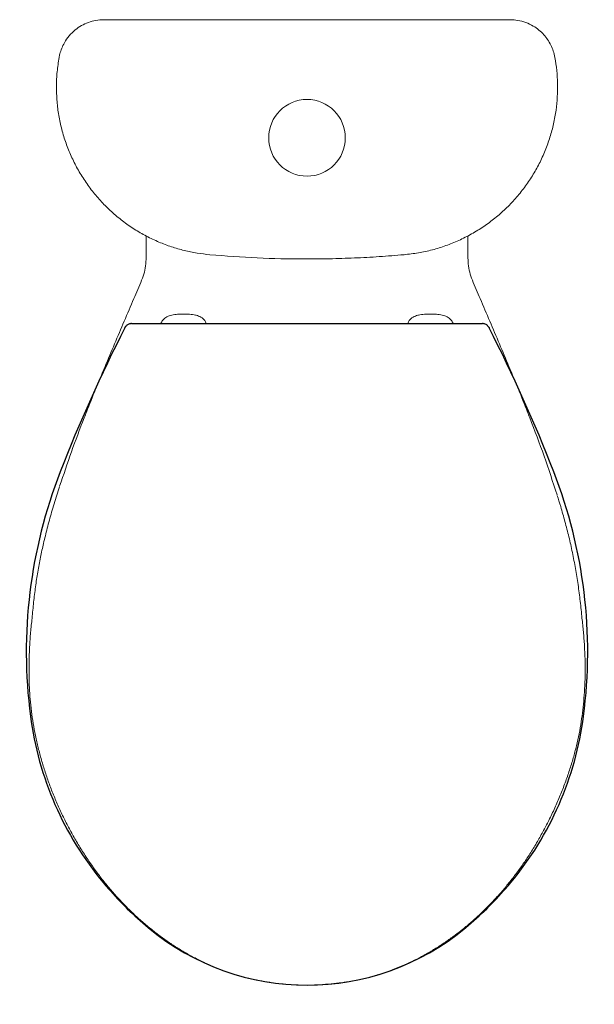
# Model space of a CAD drawing. Header units: millimetres. Extents: x 3323.15 to 3323.525, y 2584.597 to 2585.239.
import ezdxf

# ---------------------------------------------------------------- set-up
doc = ezdxf.new("R2010")
doc.units = ezdxf.units.MM
doc.layers.add('SANINDUSA', color=3, linetype='Continuous')

msp = doc.modelspace()

# ---------------------------------------------------------------- linework, layer by layer
at = {"layer": 'SANINDUSA', "linetype": 'Continuous', "lineweight": 15}
for p, q in [((3323.21663, 2585.23928), (3323.45769, 2585.23928)), ((3323.23216, 2585.08374), (3323.23216, 2585.09836)), ((3323.44216, 2585.09844), (3323.44216, 2585.08374))]:
    msp.add_line(p, q, dxfattribs=at)
at = {"layer": 'SANINDUSA'}
for p, q in [((3323.21835, 2585.03851), (3323.21893, 2585.03933)), ((3323.22263, 2585.04116), (3323.22339, 2585.04117)), ((3323.45093, 2585.04117), (3323.45169, 2585.04116))]:
    msp.add_line(p, q, dxfattribs=at)
at = {"layer": 'SANINDUSA', "linetype": 'Continuous', "lineweight": 15}
msp.add_circle((3323.33716, 2585.16228), 0.025, dxfattribs=at)
at = {"layer": 'SANINDUSA'}
for centre, major_axis, start_param, end_param in [((3324.1395, 2584.56848), (0, -1.03417), 4.24058, 4.3403), ((3322.53482, 2584.56848), (0, -1.03417), 1.942886, 2.042605), ((3323.47692, 2584.82707), (0, -0.3229), 4.3403, 4.842209), ((3323.19739, 2584.82707), (0, -0.3229), 1.440976, 1.942883), ((3323.36721, 2584.81275), (0, -0.21225), 4.842209, 5.407415), ((3323.30711, 2584.81275), (0, -0.21225), 0.87577, 1.440986), ((3323.38053, 2584.82386), (0, -0.2296), 5.407415, 5.429053), ((3323.29378, 2584.82386), (0, -0.2296), 0.85423, 0.87577), ((3323.38053, 2584.82386), (0, -0.2296), 5.429053, 5.58801), ((3323.29378, 2584.82386), (0, -0.2296), 0.695176, 0.85423), ((3323.33716, 2584.77185), (0, -0.16188), 5.58801, 5.58852), ((3323.33716, 2584.77185), (0, -0.16188), 5.58852, 6.977851), ((3323.33716, 2584.77185), (0, -0.16188), 0.694666, 0.695176)]:
    msp.add_ellipse(centre, major_axis=major_axis, ratio=0.999962, start_param=start_param, end_param=end_param, dxfattribs=at)
at = {"layer": 'SANINDUSA', "linetype": 'Continuous', "lineweight": 15}
for points, knots in [([(3323.17543, 2585.21461), (3323.17559, 2585.21539), (3323.17601, 2585.21745), (3323.17711, 2585.22071), (3323.17906, 2585.22476), (3323.18195, 2585.2289), (3323.18574, 2585.23263), (3323.19, 2585.23555), (3323.19451, 2585.23763), (3323.19943, 2585.23901), (3323.20288, 2585.23919), (3323.20463, 2585.23928)], [0, 0, 0, 0, 0.0545477, 0.1455181, 0.2388052, 0.3708943, 0.5078565, 0.6286331, 0.7524481, 0.8743981, 1, 1, 1, 1]), ([(3323.20463, 2585.23928), (3323.20658, 2585.23928), (3323.21051, 2585.23928), (3323.21458, 2585.23928), (3323.21663, 2585.23928)], [0, 0, 0, 0, 0.494707, 1, 1, 1, 1]), ([(3323.45769, 2585.23928), (3323.4597, 2585.23928), (3323.46376, 2585.23928), (3323.4677, 2585.23928), (3323.46969, 2585.23928)], [0, 0, 0, 0, 0.494755, 1, 1, 1, 1]), ([(3323.46969, 2585.23928), (3323.47138, 2585.23919), (3323.47489, 2585.23902), (3323.48, 2585.23758), (3323.48458, 2585.2354), (3323.48851, 2585.23263), (3323.49163, 2585.22964), (3323.49423, 2585.22631), (3323.49629, 2585.22276), (3323.49794, 2585.21884), (3323.49857, 2585.21604), (3323.49889, 2585.21461)], [0, 0, 0, 0, 0.121146, 0.251514, 0.386053, 0.495458, 0.607126, 0.703382, 0.801583, 0.899315, 1, 1, 1, 1]), ([(3323.27382, 2585.08607), (3323.27101, 2585.08638), (3323.26538, 2585.087), (3323.257, 2585.08876), (3323.2487, 2585.09115), (3323.24043, 2585.09428), (3323.23232, 2585.09812), (3323.22435, 2585.10273), (3323.21674, 2585.10805), (3323.20959, 2585.114), (3323.20304, 2585.12048), (3323.19703, 2585.12748), (3323.19159, 2585.13504), (3323.18681, 2585.14303), (3323.18277, 2585.15132), (3323.17942, 2585.1599), (3323.17679, 2585.16883), (3323.17494, 2585.17793), (3323.17387, 2585.18703), (3323.17358, 2585.19617), (3323.174, 2585.20541), (3323.17495, 2585.21154), (3323.17543, 2585.21461)], [0, 0, 0, 0, 0.046604, 0.093207, 0.140978, 0.188749, 0.238753, 0.288756, 0.340206, 0.391657, 0.441787, 0.491918, 0.543507, 0.595096, 0.645167, 0.695239, 0.746769, 0.798299, 0.848006, 0.897712, 0.948856, 1, 1, 1, 1]), ([(3323.49889, 2585.21461), (3323.49933, 2585.21182), (3323.50021, 2585.20622), (3323.5007, 2585.19767), (3323.50057, 2585.18903), (3323.49971, 2585.18024), (3323.49813, 2585.17143), (3323.49577, 2585.16258), (3323.49264, 2585.15388), (3323.48879, 2585.14546), (3323.48427, 2585.13746), (3323.4791, 2585.12985), (3323.47325, 2585.12263), (3323.4668, 2585.11594), (3323.45988, 2585.10987), (3323.45248, 2585.10438), (3323.44456, 2585.0995), (3323.43626, 2585.09531), (3323.42771, 2585.09186), (3323.41891, 2585.08915), (3323.40982, 2585.08712), (3323.4036, 2585.08642), (3323.4005, 2585.08607)], [0, 0, 0, 0, 0.046616, 0.093232, 0.141028, 0.188824, 0.238596, 0.288367, 0.339573, 0.390779, 0.44078, 0.490782, 0.542231, 0.59368, 0.643739, 0.693799, 0.745309, 0.79682, 0.846886, 0.896951, 0.948475, 1, 1, 1, 1]), ([(3323.23216, 2585.08374), (3323.23212, 2585.08253), (3323.23203, 2585.07951), (3323.23121, 2585.07465), (3323.22994, 2585.07119), (3323.22929, 2585.06944)], [0, 0, 0, 0, 0.246622, 0.619019, 1, 1, 1, 1]), ([(3323.4005, 2585.08607), (3323.3951, 2585.08564), (3323.3843, 2585.08476), (3323.36806, 2585.08391), (3323.35179, 2585.08339), (3323.33065, 2585.08321), (3323.30463, 2585.08376), (3323.2841, 2585.0853), (3323.27382, 2585.08607)], [0, 0, 0, 0, 0.128131, 0.256262, 0.384649, 0.513035, 0.756298, 1, 1, 1, 1]), ([(3323.44503, 2585.06944), (3323.4444, 2585.07115), (3323.44312, 2585.07461), (3323.44229, 2585.07947), (3323.4422, 2585.08253), (3323.44216, 2585.08374)], [0, 0, 0, 0, 0.372321, 0.753378, 1, 1, 1, 1]), ([(3323.22929, 2585.06944), (3323.22759, 2585.06544), (3323.22173, 2585.05161), (3323.21157, 2585.02799), (3323.20123, 2585.00337), (3323.19475, 2584.98726), (3323.18943, 2584.97367), (3323.18335, 2584.95763), (3323.17832, 2584.94263), (3323.1758, 2584.93514)], [0, 0, 0, 0, 0.090177, 0.311697, 0.53321, 0.644192, 0.671952, 0.835982, 1, 1, 1, 1]), ([(3323.5003, 2584.92951), (3323.49754, 2584.93796), (3323.49202, 2584.95486), (3323.48524, 2584.97275), (3323.47956, 2584.98726), (3323.47309, 2585.00337), (3323.46274, 2585.02799), (3323.45259, 2585.05161), (3323.44672, 2585.06544), (3323.44503, 2585.06944)], [0, 0, 0, 0, 0.177089, 0.354401, 0.381072, 0.487702, 0.70052, 0.913359, 1, 1, 1, 1]), ([(3323.2489, 2585.04673), (3323.24782, 2585.04642), (3323.24566, 2585.0458), (3323.24313, 2585.04379), (3323.24219, 2585.04204), (3323.24178, 2585.04127)], [0, 0, 0, 0, 0.36033, 0.720659, 1, 1, 1, 1]), ([(3323.25666, 2585.04741), (3323.25536, 2585.04738), (3323.25276, 2585.04733), (3323.25019, 2585.04693), (3323.2489, 2585.04673)], [0, 0, 0, 0, 0.497969, 1, 1, 1, 1]), ([(3323.26441, 2585.04673), (3323.26313, 2585.04693), (3323.26056, 2585.04733), (3323.25796, 2585.04738), (3323.25666, 2585.04741)], [0, 0, 0, 0, 0.498, 1, 1, 1, 1]), ([(3323.27147, 2585.04131), (3323.27117, 2585.04194), (3323.27038, 2585.04357), (3323.26804, 2585.0455), (3323.26582, 2585.04646), (3323.26457, 2585.0467), (3323.26441, 2585.04673)], [0, 0, 0, 0, 0.2233803, 0.5866437, 0.9498328, 1, 1, 1, 1]), ([(3323.40284, 2585.04131), (3323.40314, 2585.04194), (3323.40394, 2585.04358), (3323.40627, 2585.0455), (3323.4085, 2585.04646), (3323.40975, 2585.0467), (3323.4099, 2585.04673)], [0, 0, 0, 0, 0.2233096, 0.586606, 0.9498283, 1, 1, 1, 1]), ([(3323.4099, 2585.04673), (3323.41118, 2585.04693), (3323.41375, 2585.04733), (3323.41635, 2585.04738), (3323.41766, 2585.04741)], [0, 0, 0, 0, 0.498, 1, 1, 1, 1]), ([(3323.41766, 2585.04741), (3323.41895, 2585.04738), (3323.42155, 2585.04733), (3323.42412, 2585.04693), (3323.42541, 2585.04673)], [0, 0, 0, 0, 0.497969, 1, 1, 1, 1]), ([(3323.42541, 2585.04673), (3323.42649, 2585.04642), (3323.42865, 2585.0458), (3323.43118, 2585.04379), (3323.43212, 2585.04204), (3323.43253, 2585.04127)], [0, 0, 0, 0, 0.360266, 0.720532, 1, 1, 1, 1]), ([(3323.17573, 2584.93479), (3323.17514, 2584.93299), (3323.17333, 2584.92748), (3323.17064, 2584.91847), (3323.16773, 2584.90798), (3323.16532, 2584.89822), (3323.16324, 2584.88872), (3323.16149, 2584.87928), (3323.16, 2584.86949), (3323.15874, 2584.85944), (3323.15813, 2584.85258), (3323.15781, 2584.8491)], [0, 0, 0, 0, 0.06475, 0.198331, 0.321467, 0.436712, 0.542003, 0.653721, 0.764858, 0.880323, 1, 1, 1, 1]), ([(3323.51652, 2584.8491), (3323.51617, 2584.85279), (3323.51548, 2584.86012), (3323.51405, 2584.87098), (3323.51234, 2584.8816), (3323.51034, 2584.89198), (3323.50806, 2584.90214), (3323.50547, 2584.91209), (3323.50293, 2584.9211), (3323.50116, 2584.92676), (3323.50041, 2584.92918)], [0, 0, 0, 0, 0.135959, 0.269822, 0.401106, 0.530146, 0.657257, 0.782529, 0.907187, 1, 1, 1, 1]), ([(3323.15782, 2584.8491), (3323.15748, 2584.84604), (3323.1568, 2584.83983), (3323.15616, 2584.83045), (3323.15582, 2584.82101), (3323.15581, 2584.81213), (3323.15604, 2584.8039), (3323.15656, 2584.79617), (3323.15739, 2584.78841), (3323.15854, 2584.7805), (3323.16, 2584.77256), (3323.16179, 2584.76462), (3323.1639, 2584.75668), (3323.16632, 2584.74876), (3323.16906, 2584.74088), (3323.17211, 2584.73304), (3323.17547, 2584.72528), (3323.17913, 2584.71759), (3323.1831, 2584.71002), (3323.18735, 2584.70256), (3323.19189, 2584.69524), (3323.19665, 2584.68815), (3323.20161, 2584.68136), (3323.20673, 2584.67489), (3323.21201, 2584.66873), (3323.21748, 2584.66284), (3323.22314, 2584.65722), (3323.22899, 2584.65186), (3323.23503, 2584.64677), (3323.24118, 2584.64199), (3323.24742, 2584.63757), (3323.2537, 2584.63351), (3323.26006, 2584.62978), (3323.2665, 2584.62638), (3323.27299, 2584.62331), (3323.27955, 2584.62057), (3323.28615, 2584.61816), (3323.29273, 2584.6161), (3323.29933, 2584.61437), (3323.30601, 2584.61293), (3323.31292, 2584.61176), (3323.31974, 2584.61086), (3323.32649, 2584.61031), (3323.33221, 2584.61004), (3323.3358, 2584.60999), (3323.33716, 2584.60997)], [0, 0, 0, 0, 0.027401, 0.05564, 0.083712, 0.111523, 0.134698, 0.156979, 0.180492, 0.204216, 0.22816, 0.252323, 0.276701, 0.301285, 0.326065, 0.351027, 0.376152, 0.401422, 0.426812, 0.452298, 0.477854, 0.503451, 0.528359, 0.552762, 0.576847, 0.60068, 0.624326, 0.647849, 0.671313, 0.69465, 0.717168, 0.739362, 0.761245, 0.782835, 0.804151, 0.825221, 0.84607, 0.866715, 0.886658, 0.906814, 0.927537, 0.949026, 0.968054, 0.987898, 1, 1, 1, 1]), ([(3323.33716, 2584.60997), (3323.33932, 2584.61002), (3323.34397, 2584.61013), (3323.35095, 2584.61059), (3323.35796, 2584.6113), (3323.36482, 2584.61229), (3323.37152, 2584.61356), (3323.37819, 2584.61516), (3323.38469, 2584.61705), (3323.39115, 2584.61924), (3323.39759, 2584.62176), (3323.404, 2584.62459), (3323.41037, 2584.62775), (3323.41668, 2584.63121), (3323.4229, 2584.63499), (3323.42903, 2584.63906), (3323.43503, 2584.64343), (3323.44088, 2584.64808), (3323.44662, 2584.65302), (3323.45225, 2584.65827), (3323.45777, 2584.66383), (3323.46313, 2584.66968), (3323.46831, 2584.67578), (3323.47329, 2584.68213), (3323.47806, 2584.68873), (3323.48263, 2584.69556), (3323.48697, 2584.70262), (3323.49108, 2584.70989), (3323.49504, 2584.71753), (3323.49884, 2584.72547), (3323.5024, 2584.73365), (3323.50559, 2584.74182), (3323.50842, 2584.74993), (3323.51088, 2584.75798), (3323.51298, 2584.76593), (3323.51471, 2584.77379), (3323.51609, 2584.78154), (3323.51713, 2584.78925), (3323.51791, 2584.79713), (3323.51842, 2584.8053), (3323.51865, 2584.81377), (3323.51858, 2584.82244), (3323.5182, 2584.83132), (3323.51754, 2584.84023), (3323.51686, 2584.84617), (3323.51653, 2584.8491)], [0, 0, 0, 0, 0.019208, 0.041429, 0.062263, 0.082022, 0.103044, 0.123054, 0.14303, 0.163279, 0.183807, 0.204617, 0.225706, 0.247064, 0.268675, 0.290517, 0.312561, 0.33477, 0.35706, 0.379942, 0.403299, 0.426843, 0.450587, 0.47454, 0.498708, 0.523093, 0.547693, 0.572504, 0.597462, 0.624323, 0.650864, 0.676898, 0.7024, 0.727359, 0.751773, 0.775651, 0.79901, 0.821818, 0.844954, 0.869536, 0.894672, 0.920407, 0.946762, 0.973756, 1, 1, 1, 1])]:
    msp.add_open_spline(points, degree=3, knots=knots, dxfattribs=at)
at = {"layer": 'SANINDUSA'}
for points, knots in [([(3323.21934, 2585.03977), (3323.21924, 2585.03967), (3323.21908, 2585.03952), (3323.21897, 2585.03938), (3323.21893, 2585.03933)], [0, 0, 0, 0, 0.6658623, 1, 1, 1, 1]), ([(3323.22263, 2585.04116), (3323.22233, 2585.04116), (3323.22183, 2585.04114), (3323.22094, 2585.04089), (3323.22, 2585.04045), (3323.21952, 2585.03998), (3323.21934, 2585.03977)], [0, 0, 0, 0, 0.159807, 0.459448, 0.762083, 1, 1, 1, 1]), ([(3323.22339, 2585.04117), (3323.22418, 2585.04118), (3323.22578, 2585.0412), (3323.22852, 2585.04122), (3323.23145, 2585.04124), (3323.23457, 2585.04126), (3323.2379, 2585.04128), (3323.24252, 2585.04129), (3323.24859, 2585.04131), (3323.25359, 2585.04131), (3323.25612, 2585.04132)], [0, 0, 0, 0, 0.102215, 0.205576, 0.303364, 0.401161, 0.502409, 0.603665, 0.799025, 1, 1, 1, 1]), ([(3323.25612, 2585.04132), (3323.27639, 2585.04132), (3323.30341, 2585.04132), (3323.34393, 2585.04133), (3323.3777, 2585.04132), (3323.40469, 2585.04132), (3323.41819, 2585.04132)], [0, 0, 0, 0, 0.375149, 0.500181, 0.750068, 1, 1, 1, 1]), ([(3323.41819, 2585.04132), (3323.42013, 2585.04131), (3323.42404, 2585.04131), (3323.42997, 2585.0413), (3323.43591, 2585.04128), (3323.44157, 2585.04125), (3323.44677, 2585.04122), (3323.44953, 2585.04119), (3323.45093, 2585.04117)], [0, 0, 0, 0, 0.153838, 0.310282, 0.480351, 0.654457, 0.824701, 1, 1, 1, 1]), ([(3323.45501, 2585.03978), (3323.45498, 2585.03982), (3323.45471, 2585.04017), (3323.45401, 2585.04061), (3323.45302, 2585.04101), (3323.45224, 2585.04116), (3323.45183, 2585.04116), (3323.45169, 2585.04116)], [0, 0, 0, 0, 0.038115, 0.354713, 0.637367, 0.906994, 1, 1, 1, 1]), ([(3323.45501, 2585.03978), (3323.45552, 2585.03916), (3323.45576, 2585.03891), (3323.45592, 2585.03861), (3323.45597, 2585.03851)], [0, 0, 0, 0, 0.663758, 1, 1, 1, 1])]:
    msp.add_open_spline(points, degree=3, knots=knots, dxfattribs=at)

doc.saveas('drawing.dxf')
